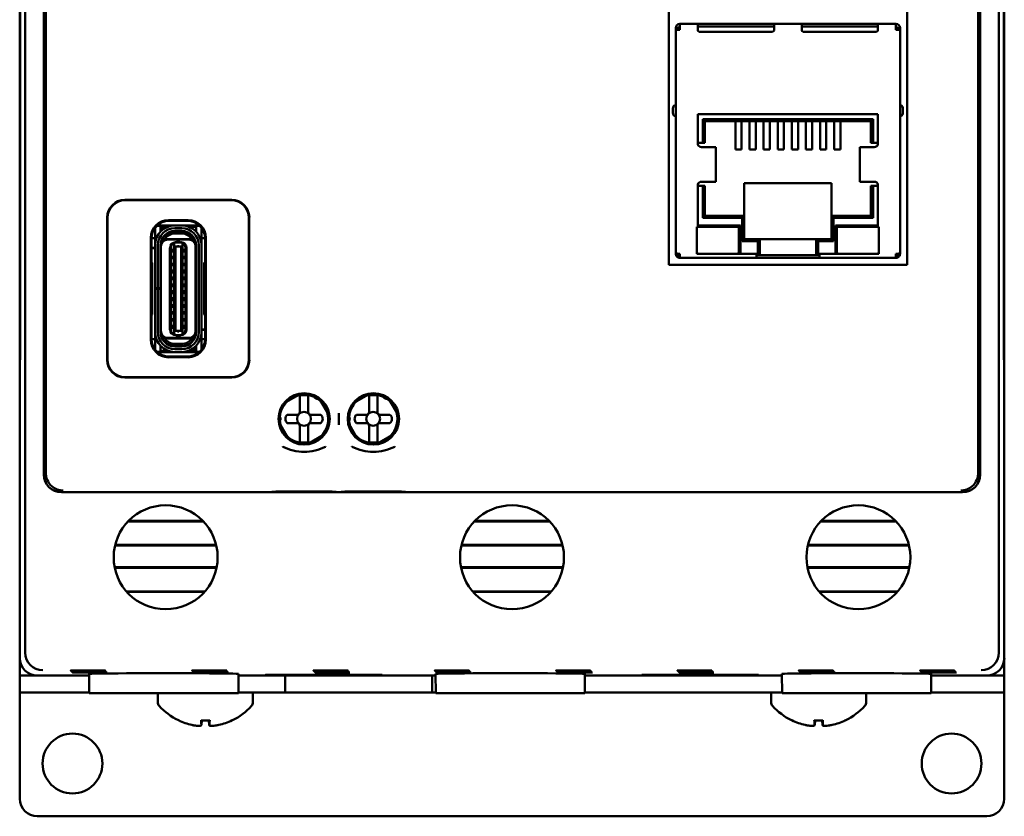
# Model space of a CAD drawing. Header units: inches. Extents: x 1.8 to 24, y 1.2 to 18.
# Tile 4 of 14: x 9.3 to 12.1, y 7.4 to 9.7. Entities that reach past the tile are written whole.
import ezdxf

# ---------------------------------------------------------------- set-up
doc = ezdxf.new("R2010")
doc.units = ezdxf.units.IN
doc.header["$LTSCALE"] = 0.8
doc.header["$MEASUREMENT"] = 0
doc.layers.add('Visible (ANSI)', color=7, linetype='Continuous', lineweight=50)

msp = doc.modelspace()

# ---------------------------------------------------------------- linework, layer by layer
at = {"layer": 'Visible (ANSI)'}
for p, q in [((9.3605, 7.8849), (9.3605, 11.2533)), ((12.1289, 11.2533), (12.1289, 7.8849)), ((9.4134, 10.7476), (9.4134, 8.3906)), ((12.076, 8.3906), (12.076, 10.7476)), ((9.4189, 8.4701), (9.4189, 10.5306)), ((12.0704, 10.5306), (12.0704, 8.4701)), ((9.3447, 10.4441), (9.3447, 8.6941)), ((12.1447, 8.6941), (12.1447, 10.4441)), ((9.3455, 8.745), (9.3455, 10.3932)), ((9.3456, 10.3953), (9.3456, 8.7429)), ((12.1437, 8.7429), (12.1437, 10.3953)), ((12.1438, 10.3932), (12.1438, 8.745)), ((11.1909, 8.9867), (11.1909, 10.3813)), ((11.8687, 10.3813), (11.8687, 8.9867)), ((11.2104, 9.6553), (11.2104, 9.6605)), ((11.2182, 9.6605), (11.2104, 9.6605)), ((11.2182, 9.6553), (11.2182, 9.6605)), ((11.2194, 9.6605), (11.2194, 9.6553)), ((11.2222, 9.6605), (11.2194, 9.6605)), ((11.2222, 9.6723), (11.2733, 9.6723)), ((11.2222, 9.6605), (11.2222, 9.6723)), ((11.2222, 9.6553), (11.2222, 9.6605)), ((11.2733, 9.6723), (11.2733, 9.6605)), ((11.2733, 9.6723), (11.2773, 9.6723)), ((11.4899, 9.6644), (11.2733, 9.6644)), ((11.2733, 9.6538), (11.2733, 9.6605)), ((11.2773, 9.6723), (11.4859, 9.6723)), ((11.4859, 9.6723), (11.4899, 9.6723)), ((11.4899, 9.6723), (11.5686, 9.6723)), ((11.4899, 9.6605), (11.4899, 9.6723)), ((11.4899, 9.6605), (11.4899, 9.6538)), ((11.5726, 9.6723), (11.5686, 9.6723)), ((11.5686, 9.6605), (11.5686, 9.6723)), ((11.7852, 9.6644), (11.5686, 9.6644)), ((11.5686, 9.6605), (11.5686, 9.6538)), ((11.7812, 9.6723), (11.5726, 9.6723)), ((11.7852, 9.6723), (11.7812, 9.6723)), ((11.7852, 9.6723), (11.8363, 9.6723)), ((11.7852, 9.6723), (11.7852, 9.6605)), ((11.7852, 9.6538), (11.7852, 9.6605)), ((11.8363, 9.6723), (11.8363, 9.6605)), ((11.8363, 9.6605), (11.8391, 9.6605)), ((11.8363, 9.6553), (11.8363, 9.6605)), ((11.8391, 9.6553), (11.8391, 9.6605)), ((11.8403, 9.6605), (11.8481, 9.6605)), ((11.8403, 9.6605), (11.8403, 9.6553)), ((11.8481, 9.6605), (11.8481, 9.6553)), ((11.2222, 9.6553), (11.2104, 9.6553)), ((11.2104, 9.0239), (11.2104, 9.6553)), ((11.4859, 9.6498), (11.2773, 9.6498)), ((11.5726, 9.6498), (11.7812, 9.6498)), ((11.8363, 9.6553), (11.8481, 9.6553)), ((11.8481, 9.6553), (11.8481, 9.0239)), ((11.2025, 9.4333), (11.2025, 9.4175)), ((11.7852, 9.4152), (11.2733, 9.4152)), ((11.2733, 9.4152), (11.2733, 9.3298)), ((11.7852, 9.3298), (11.7852, 9.4152)), ((11.856, 9.4175), (11.856, 9.4333)), ((11.2871, 9.3337), (11.2871, 9.4014)), ((11.2871, 9.4014), (11.7714, 9.4014)), ((11.293, 9.3955), (11.2871, 9.4014)), ((11.293, 9.3955), (11.293, 9.3337)), ((11.7655, 9.3955), (11.293, 9.3955)), ((11.3798, 9.3955), (11.3798, 9.3809)), ((11.3798, 9.3585), (11.3798, 9.3809)), ((11.3976, 9.3955), (11.3976, 9.3809)), ((11.3976, 9.3585), (11.3976, 9.3809)), ((11.42, 9.3955), (11.42, 9.3809)), ((11.42, 9.3585), (11.42, 9.3809)), ((11.4377, 9.3955), (11.4377, 9.3809)), ((11.4377, 9.3585), (11.4377, 9.3809)), ((11.4602, 9.3955), (11.4602, 9.3809)), ((11.4602, 9.3585), (11.4602, 9.3809)), ((11.4779, 9.3955), (11.4779, 9.3809)), ((11.4779, 9.3585), (11.4779, 9.3809)), ((11.5003, 9.3955), (11.5003, 9.3809)), ((11.5003, 9.3585), (11.5003, 9.3809)), ((11.518, 9.3955), (11.518, 9.3809)), ((11.518, 9.3585), (11.518, 9.3809)), ((11.5405, 9.3955), (11.5405, 9.3809)), ((11.5405, 9.3585), (11.5405, 9.3809)), ((11.5582, 9.3955), (11.5582, 9.3809)), ((11.5582, 9.3585), (11.5582, 9.3809)), ((11.5806, 9.3955), (11.5806, 9.3809)), ((11.5806, 9.3585), (11.5806, 9.3809)), ((11.5983, 9.3955), (11.5983, 9.3809)), ((11.5983, 9.3585), (11.5983, 9.3809)), ((11.6208, 9.3955), (11.6208, 9.3809)), ((11.6208, 9.3585), (11.6208, 9.3809)), ((11.6385, 9.3955), (11.6385, 9.3809)), ((11.6385, 9.3585), (11.6385, 9.3809)), ((11.6609, 9.3955), (11.6609, 9.3809)), ((11.6609, 9.3585), (11.6609, 9.3809)), ((11.6787, 9.3955), (11.6787, 9.3809)), ((11.6787, 9.3585), (11.6787, 9.3809)), ((11.7655, 9.3955), (11.7714, 9.4014)), ((11.7655, 9.3337), (11.7655, 9.3955)), ((11.7714, 9.4014), (11.7714, 9.3337)), ((11.3798, 9.3585), (11.3798, 9.3151)), ((11.3976, 9.3585), (11.3976, 9.3151)), ((11.42, 9.3585), (11.42, 9.3151)), ((11.4377, 9.3585), (11.4377, 9.3151)), ((11.4602, 9.3585), (11.4602, 9.3151)), ((11.4779, 9.3585), (11.4779, 9.3151)), ((11.5003, 9.3585), (11.5003, 9.3151)), ((11.518, 9.3585), (11.518, 9.3151)), ((11.5405, 9.3585), (11.5405, 9.3151)), ((11.5582, 9.3585), (11.5582, 9.3151)), ((11.5806, 9.3585), (11.5806, 9.3151)), ((11.5983, 9.3585), (11.5983, 9.3151)), ((11.6208, 9.3585), (11.6208, 9.3151)), ((11.6385, 9.3585), (11.6385, 9.3151)), ((11.6609, 9.3585), (11.6609, 9.3151)), ((11.6787, 9.3585), (11.6787, 9.3151)), ((11.2733, 9.3337), (11.2871, 9.3337)), ((11.2871, 9.3337), (11.293, 9.3337)), ((11.7655, 9.3337), (11.7714, 9.3337)), ((11.7714, 9.3337), (11.7852, 9.3337)), ((11.2926, 9.3219), (11.2836, 9.3219)), ((11.2926, 9.3219), (11.3242, 9.3219)), ((11.3242, 9.3219), (11.3246, 9.3219)), ((11.3246, 9.2235), (11.3246, 9.3219)), ((11.3798, 9.3151), (11.3976, 9.3151)), ((11.42, 9.3151), (11.4377, 9.3151)), ((11.4602, 9.3151), (11.4779, 9.3151)), ((11.5003, 9.3151), (11.518, 9.3151)), ((11.5582, 9.3151), (11.5405, 9.3151)), ((11.5983, 9.3151), (11.5806, 9.3151)), ((11.6385, 9.3151), (11.6208, 9.3151)), ((11.6787, 9.3151), (11.6609, 9.3151)), ((11.7339, 9.3219), (11.7343, 9.3219)), ((11.7339, 9.2235), (11.7339, 9.3219)), ((11.7343, 9.3219), (11.7659, 9.3219)), ((11.7749, 9.3219), (11.7659, 9.3219)), ((11.2733, 9.2156), (11.2733, 9.0951)), ((11.2836, 9.2235), (11.2926, 9.2235)), ((11.2926, 9.2235), (11.3242, 9.2235)), ((11.3242, 9.2235), (11.3246, 9.2235)), ((11.6533, 9.2195), (11.4052, 9.2195)), ((11.4052, 9.2195), (11.4052, 9.1266)), ((11.6533, 9.1266), (11.6533, 9.2195)), ((11.7339, 9.2235), (11.7343, 9.2235)), ((11.7343, 9.2235), (11.7659, 9.2235)), ((11.7659, 9.2235), (11.7749, 9.2235)), ((11.7852, 9.0951), (11.7852, 9.2156)), ((11.2871, 9.2116), (11.2733, 9.2116)), ((11.2871, 9.1207), (11.2871, 9.2116)), ((11.293, 9.2116), (11.2871, 9.2116)), ((11.293, 9.2116), (11.293, 9.1266)), ((11.7714, 9.2116), (11.7655, 9.2116)), ((11.7655, 9.1266), (11.7655, 9.2116)), ((11.7852, 9.2116), (11.7714, 9.2116)), ((11.7714, 9.2116), (11.7714, 9.1207)), ((9.6437, 9.1716), (9.9477, 9.1716)), ((9.9467, 9.1706), (9.6447, 9.1706)), ((9.5937, 8.7166), (9.5937, 9.1216)), ((9.5947, 9.1206), (9.5947, 8.7176)), ((9.7677, 9.1141), (9.8237, 9.1141)), ((9.7697, 9.1121), (9.7697, 9.1121)), ((9.7697, 9.1121), (9.8217, 9.1121)), ((9.8217, 9.1121), (9.8217, 9.1121)), ((9.9967, 8.7176), (9.9967, 9.1206)), ((9.9977, 9.1216), (9.9977, 8.7166)), ((11.293, 9.1266), (11.2871, 9.1207)), ((11.3993, 9.1207), (11.2871, 9.1207)), ((11.293, 9.1266), (11.4052, 9.1266)), ((11.3993, 9.1207), (11.4052, 9.1266)), ((11.3993, 9.0542), (11.3993, 9.1207)), ((11.4052, 9.1266), (11.4052, 9.0601)), ((11.6533, 9.1266), (11.7655, 9.1266)), ((11.6533, 9.1266), (11.6592, 9.1207)), ((11.6533, 9.0601), (11.6533, 9.1266)), ((11.7714, 9.1207), (11.6592, 9.1207)), ((11.6592, 9.1207), (11.6592, 9.0542)), ((11.7655, 9.1266), (11.7714, 9.1207)), ((9.7295, 9.0864), (9.7295, 9.0919)), ((9.7295, 9.0526), (9.7295, 9.0864)), ((9.7453, 9.0982), (9.7351, 9.0982)), ((9.759, 9.0992), (9.7362, 9.0992)), ((9.7453, 9.0864), (9.7453, 9.0982)), ((9.7502, 9.0953), (9.7453, 9.0953)), ((9.7453, 9.0818), (9.7453, 9.0864)), ((9.7472, 9.0837), (9.7472, 9.0874)), ((9.7512, 9.0874), (9.7512, 9.0871)), ((9.759, 9.0992), (9.8552, 9.0992)), ((9.7656, 9.0953), (9.759, 9.0953)), ((9.8055, 9.099), (9.7858, 9.099)), ((9.7858, 9.0911), (9.8055, 9.0911)), ((9.7858, 9.0821), (9.7858, 9.0833)), ((9.8055, 9.0833), (9.7858, 9.0833)), ((9.8055, 9.0821), (9.7858, 9.0821)), ((9.8055, 9.0762), (9.7858, 9.0762)), ((9.8055, 9.0821), (9.8055, 9.0833)), ((9.8461, 9.0953), (9.8257, 9.0953)), ((9.8562, 9.0982), (9.8461, 9.0982)), ((9.8461, 9.0982), (9.8461, 9.0864)), ((9.8461, 9.0864), (9.8461, 9.0818)), ((9.8618, 9.0864), (9.8618, 9.0919)), ((9.8618, 9.0526), (9.8618, 9.0864)), ((11.2704, 9.0951), (11.2704, 9.0187)), ((11.2733, 9.0951), (11.2704, 9.0951)), ((11.394, 9.099), (11.2733, 9.099)), ((11.3861, 9.0951), (11.2743, 9.0951)), ((11.3901, 9.0227), (11.3901, 9.0912)), ((11.394, 9.0187), (11.394, 9.099)), ((11.6645, 9.0187), (11.6645, 9.099)), ((11.6645, 9.099), (11.7852, 9.099)), ((11.6684, 9.0912), (11.6684, 9.0227)), ((11.7842, 9.0951), (11.6724, 9.0951)), ((11.7881, 9.0951), (11.7852, 9.0951)), ((11.7881, 9.0187), (11.7881, 9.0951)), ((9.7177, 8.7741), (9.7177, 9.0641)), ((9.7295, 9.0628), (9.7197, 9.0628)), ((9.7197, 9.0621), (9.7197, 9.0621)), ((9.7197, 8.9945), (9.7197, 9.0621)), ((9.7295, 9.0427), (9.7295, 9.0526)), ((9.7509, 9.0608), (9.7495, 9.0608)), ((9.7512, 9.0638), (9.7512, 9.0614)), ((9.7527, 9.06), (9.7572, 9.06)), ((9.8341, 9.06), (9.7572, 9.06)), ((9.8252, 9.0589), (9.7661, 9.0589)), ((9.7838, 9.0476), (9.7874, 9.0505)), ((9.7838, 9.0476), (9.7838, 9.0478)), ((9.7838, 9.0405), (9.7838, 9.0476)), ((9.7878, 9.0508), (9.7874, 9.0505)), ((9.7894, 9.0514), (9.7878, 9.0514)), ((9.7937, 9.0508), (9.7878, 9.0508)), ((9.7937, 9.0522), (9.7917, 9.0522)), ((9.7976, 9.0522), (9.7937, 9.0522)), ((9.7937, 9.0508), (9.7937, 9.0522)), ((9.8035, 9.0508), (9.7937, 9.0508)), ((9.7976, 9.0522), (9.7976, 9.0508)), ((9.7996, 9.0522), (9.7976, 9.0522)), ((9.8035, 9.0514), (9.802, 9.0514)), ((9.8039, 9.0505), (9.8035, 9.0508)), ((9.8075, 9.0476), (9.8039, 9.0505)), ((9.8075, 9.0476), (9.8075, 9.0478)), ((9.8075, 9.0405), (9.8075, 9.0476)), ((9.8387, 9.06), (9.8341, 9.06)), ((9.8717, 9.0628), (9.8618, 9.0628)), ((9.8618, 9.0427), (9.8618, 9.0526)), ((9.8717, 9.0621), (9.8717, 9.0621)), ((9.8717, 9.0621), (9.8717, 8.9945)), ((9.8737, 9.0641), (9.8737, 8.7741)), ((11.3993, 9.0542), (11.4052, 9.0601)), ((11.4434, 9.0542), (11.3993, 9.0542)), ((11.4052, 9.0601), (11.4493, 9.0601)), ((11.4434, 9.0542), (11.4493, 9.0601)), ((11.4434, 9.0187), (11.4434, 9.0542)), ((11.4493, 9.0601), (11.4493, 9.0187)), ((11.4493, 9.0601), (11.6092, 9.0601)), ((11.6092, 9.0601), (11.6533, 9.0601)), ((11.6092, 9.0187), (11.6092, 9.0601)), ((11.6151, 9.0542), (11.6092, 9.0601)), ((11.6592, 9.0542), (11.6151, 9.0542)), ((11.6151, 9.0542), (11.6151, 9.0187)), ((11.6533, 9.0601), (11.6592, 9.0542)), ((9.7197, 9.0356), (9.7295, 9.0356)), ((9.7295, 9.0348), (9.7197, 9.0348)), ((9.7295, 8.9203), (9.7295, 9.0427)), ((9.7374, 8.9203), (9.7374, 9.0427)), ((9.7453, 8.9203), (9.7453, 9.0427)), ((9.7453, 9.0356), (9.7464, 9.0356)), ((9.7464, 9.0348), (9.7453, 9.0348)), ((9.7464, 9.0392), (9.7464, 9.0427)), ((9.7464, 8.799), (9.7464, 9.0392)), ((9.772, 8.8026), (9.772, 9.0356)), ((9.7752, 8.8018), (9.7752, 9.0364)), ((9.7819, 9.0329), (9.7819, 9.0218)), ((9.7819, 9.0329), (9.7838, 9.0329)), ((9.7819, 9.0218), (9.7838, 9.0218)), ((9.7838, 9.0405), (9.7838, 8.7976)), ((9.7878, 9.039), (9.7838, 9.0405)), ((9.7878, 9.039), (9.7878, 8.7992)), ((9.8035, 9.039), (9.7878, 9.039)), ((9.8075, 9.0405), (9.8035, 9.039)), ((9.8035, 9.039), (9.8035, 8.7992)), ((9.8075, 8.7976), (9.8075, 9.0405)), ((9.8075, 9.0329), (9.8094, 9.0329)), ((9.8075, 9.0218), (9.8094, 9.0218)), ((9.8094, 9.0218), (9.8094, 9.0329)), ((9.8162, 9.0364), (9.8162, 8.8018)), ((9.8193, 8.8026), (9.8193, 9.0356)), ((9.8449, 9.0392), (9.8449, 9.0427)), ((9.8449, 8.799), (9.8449, 9.0392)), ((9.8461, 8.7955), (9.8461, 9.0427)), ((9.8539, 9.0427), (9.8539, 8.7955)), ((9.8618, 8.7955), (9.8618, 9.0427)), ((11.2104, 9.0187), (11.2104, 9.0239)), ((11.2138, 9.0187), (11.2104, 9.0187)), ((11.2138, 9.0187), (11.2222, 9.0187)), ((11.2222, 9.0069), (11.2222, 9.0187)), ((11.2704, 9.0187), (11.4395, 9.0187)), ((11.4395, 9.0187), (11.4395, 9.0069)), ((11.4493, 9.0187), (11.4493, 9.0148)), ((11.6092, 9.0148), (11.6092, 9.0187)), ((11.619, 9.0187), (11.7881, 9.0187)), ((11.619, 9.0069), (11.619, 9.0187)), ((11.8363, 9.0187), (11.8447, 9.0187)), ((11.8363, 9.0069), (11.8363, 9.0187)), ((11.8447, 9.0187), (11.8481, 9.0187)), ((11.8481, 9.0239), (11.8481, 9.0187)), ((9.7218, 8.9924), (9.7197, 8.9945)), ((9.7218, 8.8458), (9.7218, 8.9924)), ((9.7819, 9.0124), (9.7819, 9.0029)), ((9.7819, 9.0124), (9.7838, 9.0124)), ((9.7819, 9.0029), (9.7838, 9.0029)), ((9.7819, 8.9927), (9.7819, 8.9833)), ((9.7819, 8.9927), (9.7838, 8.9927)), ((9.8075, 9.0124), (9.8094, 9.0124)), ((9.8075, 9.0029), (9.8094, 9.0029)), ((9.8075, 8.9927), (9.8094, 8.9927)), ((9.8094, 9.0029), (9.8094, 9.0124)), ((9.8094, 8.9833), (9.8094, 8.9927)), ((9.8717, 8.9945), (9.8695, 8.9924)), ((9.8695, 8.9924), (9.8695, 8.8458)), ((11.2194, 9.0159), (11.2138, 9.0104)), ((11.2222, 9.0069), (11.4395, 9.0069)), ((11.4418, 9.0148), (11.4395, 9.0148)), ((11.4395, 9.0069), (11.619, 9.0069)), ((11.4418, 9.0148), (11.4493, 9.0148)), ((11.4493, 9.0148), (11.6092, 9.0148)), ((11.6092, 9.0148), (11.6167, 9.0148)), ((11.619, 9.0148), (11.6167, 9.0148)), ((11.619, 9.0069), (11.8363, 9.0069)), ((11.8391, 9.0159), (11.8447, 9.0104)), ((9.7819, 8.9833), (9.7838, 8.9833)), ((9.7819, 8.9738), (9.7819, 8.9628)), ((9.7819, 8.9738), (9.7838, 8.9738)), ((9.7819, 8.9628), (9.7838, 8.9628)), ((9.8075, 8.9833), (9.8094, 8.9833)), ((9.8075, 8.9738), (9.8094, 8.9738)), ((9.8075, 8.9628), (9.8094, 8.9628)), ((9.8094, 8.9628), (9.8094, 8.9738)), ((11.8687, 8.9867), (11.1909, 8.9867)), ((9.7464, 8.9573), (9.7453, 8.958)), ((9.7819, 8.9541), (9.7819, 8.9431)), ((9.7819, 8.9541), (9.7838, 8.9541)), ((9.7819, 8.9431), (9.7838, 8.9431)), ((9.7819, 8.9344), (9.7819, 8.9234)), ((9.7819, 8.9344), (9.7838, 8.9344)), ((9.8075, 8.9541), (9.8094, 8.9541)), ((9.8075, 8.9431), (9.8094, 8.9431)), ((9.8075, 8.9344), (9.8094, 8.9344)), ((9.8094, 8.9431), (9.8094, 8.9541)), ((9.8094, 8.9234), (9.8094, 8.9344)), ((9.8461, 8.958), (9.8449, 8.9573)), ((9.7295, 8.9191), (9.7295, 8.9203)), ((9.7295, 8.9203), (9.7374, 8.9203)), ((9.7374, 8.9191), (9.7295, 8.9191)), ((9.7295, 8.7955), (9.7295, 8.9191)), ((9.7453, 8.9203), (9.7374, 8.9203)), ((9.7453, 8.9191), (9.7374, 8.9191)), ((9.7374, 8.7955), (9.7374, 8.9191)), ((9.7453, 8.9203), (9.7453, 8.9191)), ((9.7453, 8.7955), (9.7453, 8.9191)), ((9.7819, 8.9234), (9.7838, 8.9234)), ((9.7819, 8.9148), (9.7819, 8.9037)), ((9.7819, 8.9148), (9.7838, 8.9148)), ((9.8075, 8.9234), (9.8094, 8.9234)), ((9.8075, 8.9148), (9.8094, 8.9148)), ((9.8094, 8.9037), (9.8094, 8.9148)), ((9.7464, 8.8809), (9.7453, 8.8802)), ((9.7819, 8.9037), (9.7838, 8.9037)), ((9.7819, 8.8951), (9.7819, 8.884)), ((9.7819, 8.8951), (9.7838, 8.8951)), ((9.7819, 8.884), (9.7838, 8.884)), ((9.8075, 8.9037), (9.8094, 8.9037)), ((9.8075, 8.8951), (9.8094, 8.8951)), ((9.8075, 8.884), (9.8094, 8.884)), ((9.8094, 8.884), (9.8094, 8.8951)), ((9.8461, 8.8802), (9.8449, 8.8809)), ((9.7819, 8.8754), (9.7819, 8.8644)), ((9.7819, 8.8754), (9.7838, 8.8754)), ((9.7819, 8.8644), (9.7838, 8.8644)), ((9.7819, 8.8549), (9.7819, 8.8455)), ((9.7819, 8.8549), (9.7838, 8.8549)), ((9.8075, 8.8754), (9.8094, 8.8754)), ((9.8075, 8.8644), (9.8094, 8.8644)), ((9.8075, 8.8549), (9.8094, 8.8549)), ((9.8094, 8.8644), (9.8094, 8.8754)), ((9.8094, 8.8455), (9.8094, 8.8549)), ((9.7197, 8.8436), (9.7218, 8.8458)), ((9.7197, 8.7761), (9.7197, 8.8436)), ((9.7819, 8.8455), (9.7838, 8.8455)), ((9.7819, 8.8352), (9.7819, 8.8258)), ((9.7819, 8.8352), (9.7838, 8.8352)), ((9.7819, 8.8258), (9.7838, 8.8258)), ((9.8075, 8.8455), (9.8094, 8.8455)), ((9.8075, 8.8352), (9.8094, 8.8352)), ((9.8075, 8.8258), (9.8094, 8.8258)), ((9.8094, 8.8258), (9.8094, 8.8352)), ((9.8695, 8.8458), (9.8717, 8.8436)), ((9.8717, 8.8436), (9.8717, 8.7761)), ((9.7295, 8.7856), (9.7295, 8.7955)), ((9.7464, 8.7955), (9.7464, 8.799)), ((9.7819, 8.8163), (9.7819, 8.8053)), ((9.7819, 8.8163), (9.7838, 8.8163)), ((9.7819, 8.8053), (9.7838, 8.8053)), ((9.7838, 8.7976), (9.7878, 8.7992)), ((9.7838, 8.7905), (9.7838, 8.7976)), ((9.8035, 8.7992), (9.7878, 8.7992)), ((9.8035, 8.7992), (9.8075, 8.7976)), ((9.8075, 8.8163), (9.8094, 8.8163)), ((9.8075, 8.8053), (9.8094, 8.8053)), ((9.8075, 8.7905), (9.8075, 8.7976)), ((9.8094, 8.8053), (9.8094, 8.8163)), ((9.8449, 8.8033), (9.8461, 8.8033)), ((9.8461, 8.8026), (9.8449, 8.8026)), ((9.8449, 8.7955), (9.8449, 8.799)), ((9.8618, 8.8033), (9.8717, 8.8033)), ((9.8717, 8.8026), (9.8618, 8.8026)), ((9.8618, 8.7856), (9.8618, 8.7955)), ((9.7197, 8.7761), (9.7197, 8.7761)), ((9.7295, 8.7754), (9.7197, 8.7754)), ((9.7295, 8.7518), (9.7295, 8.7856)), ((9.7572, 8.7781), (9.7527, 8.7781)), ((9.8341, 8.7781), (9.7572, 8.7781)), ((9.8252, 8.7793), (9.7661, 8.7793)), ((9.7838, 8.7905), (9.7874, 8.7877)), ((9.7838, 8.7904), (9.7838, 8.7905)), ((9.7874, 8.7877), (9.7878, 8.7874)), ((9.7878, 8.7874), (9.7937, 8.7874)), ((9.7894, 8.7868), (9.7878, 8.7868)), ((9.7937, 8.786), (9.7917, 8.786)), ((9.7937, 8.7874), (9.8035, 8.7874)), ((9.7937, 8.786), (9.7937, 8.7874)), ((9.7976, 8.786), (9.7937, 8.786)), ((9.7976, 8.7874), (9.7976, 8.786)), ((9.7996, 8.786), (9.7976, 8.786)), ((9.8035, 8.7868), (9.802, 8.7868)), ((9.8039, 8.7877), (9.8035, 8.7874)), ((9.8039, 8.7877), (9.8075, 8.7905)), ((9.8075, 8.7904), (9.8075, 8.7905)), ((9.8387, 8.7781), (9.8341, 8.7781)), ((9.8401, 8.7768), (9.8401, 8.7744)), ((9.8405, 8.7774), (9.8418, 8.7774)), ((9.8618, 8.7518), (9.8618, 8.7856)), ((9.8717, 8.7754), (9.8618, 8.7754)), ((9.8717, 8.7761), (9.8717, 8.7761)), ((9.3455, 8.745), (9.3451, 8.6945)), ((9.3456, 8.7429), (9.3451, 8.6895)), ((9.3456, 8.745), (9.3455, 8.745)), ((9.7295, 8.7463), (9.7295, 8.7518)), ((9.7351, 8.74), (9.7453, 8.74)), ((9.8323, 8.739), (9.7362, 8.739)), ((9.7453, 8.7518), (9.7453, 8.7564)), ((9.7453, 8.74), (9.7453, 8.7518)), ((9.7453, 8.7429), (9.7656, 8.7429)), ((9.8055, 8.762), (9.7858, 8.762)), ((9.8055, 8.7561), (9.7858, 8.7561)), ((9.7858, 8.7549), (9.7858, 8.7561)), ((9.8055, 8.7549), (9.7858, 8.7549)), ((9.8055, 8.747), (9.7858, 8.747)), ((9.8055, 8.7392), (9.7858, 8.7392)), ((9.8055, 8.7549), (9.8055, 8.7561)), ((9.8257, 8.7429), (9.8323, 8.7429)), ((9.8552, 8.739), (9.8323, 8.739)), ((9.8401, 8.7511), (9.8401, 8.7508)), ((9.8411, 8.7429), (9.8461, 8.7429)), ((9.8441, 8.7545), (9.8441, 8.7508)), ((9.8461, 8.7564), (9.8461, 8.7518)), ((9.8461, 8.7518), (9.8461, 8.74)), ((9.8461, 8.74), (9.8562, 8.74)), ((9.8618, 8.7463), (9.8618, 8.7518)), ((12.1438, 8.745), (12.1437, 8.745)), ((12.1442, 8.6895), (12.1437, 8.7429)), ((12.1442, 8.6945), (12.1438, 8.745)), ((9.8237, 8.7241), (9.7677, 8.7241)), ((9.7697, 8.7261), (9.7697, 8.7261)), ((9.8217, 8.7261), (9.7697, 8.7261)), ((9.8217, 8.7261), (9.8217, 8.7261)), ((9.3447, 8.6941), (9.3451, 8.6945)), ((9.3447, 8.6941), (9.3452, 8.6941)), ((9.3447, 8.6941), (9.3447, 8.6891)), ((9.3451, 8.6895), (9.3447, 8.6891)), ((9.3447, 8.6891), (9.3447, 7.8691)), ((9.3451, 8.6945), (9.3452, 8.6945)), ((12.1447, 8.6941), (12.1442, 8.6945)), ((12.1442, 8.6945), (12.1442, 8.6945)), ((12.1442, 8.6941), (12.1447, 8.6941)), ((12.1447, 8.6891), (12.1442, 8.6895)), ((12.1447, 8.6891), (12.1447, 8.6941)), ((12.1447, 7.8691), (12.1447, 8.6891)), ((9.9477, 8.6666), (9.6437, 8.6666)), ((9.6447, 8.6676), (9.9467, 8.6676)), ((10.0996, 8.5954), (10.1399, 8.6187)), ((10.1414, 8.6054), (10.1414, 8.6134)), ((10.1414, 8.5688), (10.1414, 8.6054)), ((10.165, 8.6054), (10.165, 8.6134)), ((10.165, 8.5688), (10.165, 8.6054)), ((10.1996, 8.6027), (10.2228, 8.5624)), ((10.2964, 8.5954), (10.3368, 8.6187)), ((10.3383, 8.6054), (10.3383, 8.6134)), ((10.3383, 8.5688), (10.3383, 8.6054)), ((10.3619, 8.6054), (10.3619, 8.6134)), ((10.3619, 8.5688), (10.3619, 8.6054)), ((10.3964, 8.6027), (10.4197, 8.5624)), ((10.1056, 8.5609), (10.1335, 8.5609)), ((10.1729, 8.5609), (10.2009, 8.5609)), ((10.252, 8.5654), (10.252, 8.5326)), ((10.3024, 8.5609), (10.3304, 8.5609)), ((10.3698, 8.5609), (10.3977, 8.5609)), ((10.1069, 8.4955), (10.0836, 8.5358)), ((10.1335, 8.5373), (10.1056, 8.5373)), ((10.1414, 8.5294), (10.1414, 8.4928)), ((10.165, 8.5294), (10.165, 8.4928)), ((10.2009, 8.5373), (10.1729, 8.5373)), ((10.3038, 8.4955), (10.2805, 8.5358)), ((10.3304, 8.5373), (10.3024, 8.5373)), ((10.3383, 8.5294), (10.3383, 8.4928)), ((10.3619, 8.5294), (10.3619, 8.4928)), ((10.3977, 8.5373), (10.3698, 8.5373)), ((10.1414, 8.4928), (10.1414, 8.4848)), ((10.165, 8.4928), (10.165, 8.4848)), ((10.2069, 8.5028), (10.1665, 8.4795)), ((10.3383, 8.4928), (10.3383, 8.4848)), ((10.3619, 8.4928), (10.3619, 8.4848)), ((10.4037, 8.5028), (10.3634, 8.4795)), ((9.4634, 8.3406), (12.026, 8.3406)), ((9.8665, 8.2577), (9.6528, 8.2577)), ((9.8649, 8.2593), (9.6544, 8.2593)), ((10.8515, 8.2577), (10.6378, 8.2577)), ((10.8499, 8.2593), (10.6394, 8.2593)), ((11.8365, 8.2577), (11.6228, 8.2577)), ((11.8349, 8.2593), (11.6244, 8.2593)), ((9.6157, 8.1891), (9.9036, 8.1891)), ((9.6161, 8.1907), (9.9032, 8.1907)), ((10.6007, 8.1891), (10.8886, 8.1891)), ((10.6011, 8.1907), (10.8882, 8.1907)), ((11.5857, 8.1891), (11.8736, 8.1891)), ((11.5861, 8.1907), (11.8732, 8.1907)), ((9.9047, 8.1273), (9.6146, 8.1273)), ((9.9044, 8.1257), (9.6149, 8.1257)), ((10.8897, 8.1273), (10.5996, 8.1273)), ((10.8894, 8.1257), (10.5999, 8.1257)), ((11.8747, 8.1273), (11.5846, 8.1273)), ((11.8744, 8.1257), (11.5849, 8.1257)), ((9.6481, 8.0587), (9.8713, 8.0587)), ((9.6495, 8.0571), (9.8699, 8.0571)), ((10.6331, 8.0587), (10.8563, 8.0587)), ((10.6345, 8.0571), (10.8549, 8.0571)), ((11.6181, 8.0587), (11.8413, 8.0587)), ((11.6195, 8.0571), (11.8399, 8.0571)), ((9.3447, 7.8691), (9.3447, 7.8191)), ((12.1447, 7.8191), (12.1447, 7.8691)), ((9.3453, 7.8191), (9.3453, 7.8611)), ((12.144, 7.8611), (12.144, 7.8191)), ((9.3453, 7.8191), (9.3447, 7.8191)), ((9.3447, 7.8191), (9.3447, 7.7713)), ((9.3947, 7.8191), (9.3453, 7.8191)), ((9.3947, 7.8191), (9.5422, 7.8191)), ((9.5427, 7.7691), (9.5422, 7.8241)), ((9.9667, 7.7691), (9.9671, 7.8241)), ((9.9671, 7.8191), (10.5272, 7.8191)), ((10.0441, 7.8218), (10.3752, 7.8218)), ((10.0441, 7.8206), (10.0441, 7.8218)), ((10.0442, 7.8218), (10.0441, 7.8206)), ((10.3752, 7.8206), (10.0441, 7.8206)), ((10.0992, 7.7713), (10.0992, 7.8191)), ((10.3752, 7.8218), (10.3752, 7.8206)), ((10.3752, 7.8218), (10.3752, 7.8206)), ((10.5181, 7.8191), (10.5181, 7.7713)), ((10.5277, 7.7691), (10.5272, 7.8241)), ((10.9517, 7.7691), (10.9521, 7.8241)), ((10.9521, 7.8191), (11.5122, 7.8191)), ((11.1141, 7.8218), (11.4452, 7.8218)), ((11.1141, 7.8206), (11.1141, 7.8218)), ((11.1142, 7.8218), (11.1141, 7.8206)), ((11.4452, 7.8206), (11.1141, 7.8206)), ((11.4452, 7.8218), (11.4452, 7.8206)), ((11.4452, 7.8218), (11.4452, 7.8206)), ((11.5127, 7.7691), (11.5122, 7.8241)), ((11.9367, 7.7691), (11.9371, 7.8241)), ((11.9371, 7.8191), (12.0947, 7.8191)), ((12.144, 7.8191), (12.0947, 7.8191)), ((12.1447, 7.8191), (12.144, 7.8191)), ((12.1447, 7.7713), (12.1447, 7.8191)), ((9.3947, 7.7713), (9.3447, 7.7713)), ((9.3447, 7.7712), (9.3447, 7.7713)), ((9.3447, 7.4691), (9.3447, 7.7712)), ((9.3947, 7.7713), (9.5426, 7.7713)), ((9.5427, 7.7691), (9.9667, 7.7691)), ((9.7377, 7.7432), (9.7377, 7.7691)), ((9.9667, 7.7713), (10.0992, 7.7713)), ((10.0077, 7.7432), (10.0077, 7.7713)), ((10.5181, 7.7713), (10.0992, 7.7713)), ((10.5181, 7.7713), (10.5276, 7.7713)), ((10.5277, 7.7691), (10.9517, 7.7691)), ((10.9517, 7.7713), (11.5126, 7.7713)), ((11.4817, 7.7432), (11.4817, 7.7713)), ((11.5127, 7.7691), (11.9367, 7.7691)), ((11.7517, 7.7432), (11.7517, 7.7691)), ((11.9367, 7.7713), (12.0947, 7.7713)), ((12.1447, 7.7713), (12.0947, 7.7713)), ((12.1447, 7.7713), (12.1447, 7.7712)), ((12.1447, 7.7712), (12.1447, 7.4691)), ((9.8605, 7.6914), (9.8848, 7.6914)), ((9.8616, 7.6785), (9.8628, 7.6914)), ((9.8837, 7.6785), (9.8826, 7.6914)), ((11.6045, 7.6914), (11.6288, 7.6914)), ((11.6056, 7.6785), (11.6068, 7.6914)), ((11.6277, 7.6785), (11.6266, 7.6914)), ((12.0947, 7.4191), (9.3947, 7.4191))]:
    msp.add_line(p, q, dxfattribs=at)
for centre, radius in [((10.1536, 8.549), 0.073), ((10.1532, 8.5491), 0.0709), ((10.3504, 8.549), 0.073), ((10.3501, 8.5491), 0.0709), ((10.1532, 8.5491), 0.0197), ((10.3501, 8.5491), 0.0197), ((9.7597, 8.1556), 0.1478), ((10.7447, 8.1556), 0.1478), ((11.7297, 8.1556), 0.1478), ((9.4947, 7.5691), 0.085), ((11.9947, 7.5691), 0.085)]:
    msp.add_circle(centre, radius, dxfattribs=at)
for centre, radius, start, end in [((11.2222, 9.6605), 0.0118, 90, 180), ((11.2222, 9.6605), 0.00394, 90, 180), ((11.8363, 9.6605), 0.0118, 0, 90), ((11.8363, 9.6605), 0.00394, 0, 90), ((11.2773, 9.6538), 0.00394, 180, 270), ((11.4859, 9.6538), 0.00394, 270, 0), ((11.5726, 9.6538), 0.00394, 180, 270), ((11.7812, 9.6538), 0.00394, 270, 0), ((11.2104, 9.4333), 0.00787, 90, 180), ((11.8481, 9.4333), 0.00787, 0, 90), ((11.2104, 9.4175), 0.00787, 180, 270), ((11.8481, 9.4175), 0.00787, 270, 0), ((9.7858, 9.0427), 0.0563, 90, 180), ((9.7858, 9.0427), 0.0484, 90, 180), ((9.7858, 9.0427), 0.0406, 90, 180), ((9.7858, 9.0427), 0.0394, 90, 180), ((9.759, 9.0874), 0.0118, 138.1897, 180), ((9.759, 9.0874), 0.0118, 90, 138.1897), ((9.759, 9.0874), 0.00787, 90, 180), ((9.7858, 9.0427), 0.0335, 90, 148.8255), ((9.8055, 9.0427), 0.0563, 0, 90), ((9.8055, 9.0427), 0.0484, 0, 90), ((9.8055, 9.0427), 0.0406, 0, 90), ((9.8055, 9.0427), 0.0394, 0, 90), ((9.8055, 9.0427), 0.0335, 31.1746, 90), ((11.2743, 9.0912), 0.00394, 90, 180), ((11.3861, 9.0912), 0.00394, 0, 90), ((11.6724, 9.0912), 0.00394, 90, 180), ((11.7842, 9.0912), 0.00394, 0, 90), ((9.7661, 9.0392), 0.0197, 90, 180), ((9.7858, 9.0427), 0.0374, 152.4089, 170.8287), ((9.7878, 9.0356), 0.0157, 90, 180), ((9.787, 9.0364), 0.0118, 105.466, 180.1149), ((9.787, 9.0364), 0.0118, 103.9465, 105.466), ((9.7917, 9.0482), 0.00394, 90, 139.4584), ((9.7996, 9.0482), 0.00394, 40.5416, 90), ((9.8035, 9.0356), 0.0157, 0, 90), ((9.8043, 9.0364), 0.0118, 74.534, 76.0536), ((9.8043, 9.0364), 0.0118, 359.8851, 74.534), ((9.8252, 9.0392), 0.0197, 0, 90), ((9.8055, 9.0427), 0.0374, 9.1714, 27.5911), ((11.2261, 9.0227), 0.00787, 210, 240), ((11.2743, 9.0227), 0.00394, 180, 270), ((11.3861, 9.0227), 0.00394, 270, 0), ((11.6724, 9.0227), 0.00394, 180, 270), ((11.7842, 9.0227), 0.00394, 270, 0), ((11.8324, 9.0227), 0.00787, 300, 330), ((11.2222, 9.0187), 0.0118, 225, 270), ((11.2222, 9.0187), 0.00394, 225, 270), ((11.8363, 9.0187), 0.00394, 270, 315), ((11.8363, 9.0187), 0.0118, 270, 315), ((9.7492, 8.9784), 0.00394, 180, 225.5728), ((9.8421, 8.9784), 0.00394, 314.4268, 0), ((9.7492, 8.8598), 0.00394, 134.4273, 180), ((9.8421, 8.8598), 0.00394, 0, 45.5732), ((9.7858, 8.7955), 0.0563, 180, 270), ((9.7858, 8.7955), 0.0484, 180, 270), ((9.7858, 8.7955), 0.0406, 180, 270), ((9.7661, 8.799), 0.0197, 180, 270), ((9.7858, 8.7955), 0.0394, 180, 270), ((9.7878, 8.8026), 0.0157, 180, 270), ((9.787, 8.8018), 0.0118, 179.8999, 254.534), ((9.8035, 8.8026), 0.0157, 270, 0), ((9.8055, 8.7955), 0.0394, 270, 0), ((9.8055, 8.7955), 0.0484, 270, 0), ((9.8055, 8.7955), 0.0406, 270, 0), ((9.8055, 8.7955), 0.0563, 270, 0), ((9.8043, 8.8018), 0.0118, 285.466, 0.1149), ((9.8252, 8.799), 0.0197, 270, 0), ((9.7858, 8.7955), 0.0374, 189.1714, 207.5911), ((9.7858, 8.7955), 0.0335, 211.1746, 270), ((9.787, 8.8018), 0.0118, 254.534, 256.0535), ((9.7917, 8.79), 0.00394, 220.5416, 270), ((9.7996, 8.79), 0.00394, 270, 319.4584), ((9.8055, 8.7955), 0.0335, 270, 328.8255), ((9.8043, 8.8018), 0.0118, 283.9464, 285.466), ((9.8055, 8.7955), 0.0374, 332.4089, 350.8287), ((9.8323, 8.7508), 0.00787, 270, 0), ((9.8323, 8.7508), 0.0118, 270, 318.1897), ((9.8323, 8.7508), 0.0118, 318.1897, 0), ((10.1532, 8.5491), 0.0689, 133.7291, 175.1727), ((10.1532, 8.5491), 0.0689, 64.8273, 106.2709), ((10.1532, 8.5491), 0.0675, 79.9256, 100.0744), ((10.1532, 8.5491), 0.0689, 43.7291, 55.1727), ((10.3501, 8.5491), 0.0689, 133.7291, 175.1727), ((10.3501, 8.5491), 0.0689, 64.8273, 106.2709), ((10.3501, 8.5491), 0.0675, 79.9256, 100.0744), ((10.3501, 8.5491), 0.0689, 43.7291, 55.1727), ((10.1335, 8.5688), 0.00787, 270, 0), ((10.1729, 8.5688), 0.00787, 180, 270), ((10.1532, 8.5491), 0.0689, 313.7291, 16.2709), ((10.3304, 8.5688), 0.00787, 270, 0), ((10.3698, 8.5688), 0.00787, 180, 270), ((10.3501, 8.5491), 0.0689, 313.7291, 16.2709), ((10.1532, 8.5491), 0.0689, 184.8273, 196.2709), ((10.1155, 8.5491), 0.0154, 129.9662, 230.0338), ((10.191, 8.5491), 0.0154, 309.9662, 50.0338), ((10.3501, 8.5491), 0.0689, 184.8273, 196.2709), ((10.3123, 8.5491), 0.0154, 129.9662, 230.0338), ((10.3878, 8.5491), 0.0154, 309.9662, 50.0338), ((10.1335, 8.5294), 0.00787, 0, 90), ((10.1729, 8.5294), 0.00787, 90, 180), ((10.3304, 8.5294), 0.00787, 0, 90), ((10.3698, 8.5294), 0.00787, 90, 180), ((10.1532, 8.5491), 0.0689, 223.7291, 286.2709), ((10.3501, 8.5491), 0.0689, 223.7291, 286.2709), ((10.1532, 8.5491), 0.0675, 259.9256, 280.0744), ((10.3501, 8.5491), 0.0675, 259.9256, 280.0744), ((9.7527, 7.7432), 0.015, 180, 221.6116), ((9.8727, 7.8498), 0.1755, 221.6116, 244.0262), ((9.8727, 7.8498), 0.1755, 295.9738, 318.3884), ((9.9927, 7.7432), 0.015, 318.3884, 0), ((11.4967, 7.7432), 0.015, 180, 221.6116), ((11.6167, 7.8498), 0.1755, 221.6116, 244.0262), ((11.6167, 7.8498), 0.1755, 295.9738, 318.3884), ((11.7367, 7.7432), 0.015, 318.3884, 0), ((9.7983, 7.697), 0.0056, 244.0262, 266.9688), ((9.9471, 7.697), 0.0056, 273.0312, 295.9738), ((11.5423, 7.697), 0.0056, 244.0262, 266.9688), ((11.6911, 7.697), 0.0056, 273.0312, 295.9738), ((9.3947, 7.4691), 0.05, 180, 270), ((12.0947, 7.4691), 0.05, 270, 0)]:
    msp.add_arc(centre, radius, start, end, dxfattribs=at)
for centre, major_axis, ratio, start_param, end_param in [((9.6437, 9.1216), (-0.0354, 0.0354), 0.999924, 5.497825, 7.068545), ((9.6447, 9.1206), (-0.0354, 0.0354), 0.999924, 5.497825, 7.068545), ((9.9466, 9.1206), (0.0354, 0.0354), 0.999924, 5.497825, 7.068545), ((9.9477, 9.1216), (0.0354, 0.0354), 0.999924, 5.497825, 7.068545), ((9.7677, 9.0641), (-0.0354, 0.0354), 0.999924, 5.497825, 7.068545), ((9.7697, 9.0621), (-0.0354, 0.0354), 0.999772, 5.497825, 7.068545), ((9.8217, 9.0621), (0.0354, 0.0354), 0.999772, 5.497825, 7.068545), ((9.8237, 9.0641), (0.0354, 0.0354), 0.999924, 5.497825, 7.068545), ((11.4418, 9.0187), (0, -0.00394), 0.414214, 0, 1.570796), ((11.6167, 9.0187), (0, -0.00394), 0.414214, 4.712389, 6.283185), ((9.7677, 8.7741), (-0.0354, -0.0354), 0.999924, 5.497825, 7.068545), ((9.7697, 8.7761), (-0.0354, -0.0354), 0.999772, 5.497825, 7.068545), ((9.8217, 8.7761), (0.0354, -0.0354), 0.999772, 5.497825, 7.068545), ((9.8237, 8.7741), (0.0354, -0.0354), 0.999924, 5.497825, 7.068545), ((9.6437, 8.7166), (-0.0354, -0.0354), 0.999924, 5.497825, 7.068545), ((9.6447, 8.7176), (-0.0354, -0.0354), 0.999924, 5.497825, 7.068545), ((9.9466, 8.7176), (0.0354, -0.0354), 0.999924, 5.497825, 7.068545), ((9.9477, 8.7166), (0.0354, -0.0354), 0.999924, 5.497825, 7.068545), ((9.4178, 8.4701), (0, -0.125), 0.008727, 0.935984, 1.570796), ((12.0715, 8.4701), (0, 0.125), 0.008727, 1.570796, 2.205609), ((9.4634, 8.3906), (-0.0354, -0.0354), 0.999924, 5.497825, 7.068545), ((12.026, 8.3906), (0.0354, -0.0354), 0.999924, 5.497825, 7.068545), ((9.3947, 7.8691), (-0.0354, -0.0354), 0.999924, 5.497825, 7.068545), ((9.4105, 7.8849), (-0.0354, -0.0354), 0.999924, 5.497825, 5.506476), ((9.41, 7.8845), (0.0192, -0.0463), 0.987735, 4.324034, 5.886104), ((12.0793, 7.8845), (0.0192, 0.0463), 0.987735, 3.538674, 5.100744), ((12.0947, 7.8691), (0.0354, -0.0354), 0.999924, 5.497825, 7.068545), ((12.0789, 7.8849), (0.0354, -0.0354), 0.999924, 0.77671, 0.78536), ((9.7547, 7.8241), (0.2125, 0), 0.008727, 6.283109, 9.424854), ((10.7397, 7.8241), (0.2125, 0), 0.008727, 6.283109, 9.424854), ((11.7247, 7.8241), (0.2125, 0), 0.008727, 6.283109, 9.424854), ((9.8723, 7.8492), (-0.1419, 0.103), 0.994184, 1.750128, 1.978889), ((9.879, 7.8492), (-0.0153, -0.1747), 0.063267, 5.837382, 6.066143), ((9.8664, 7.8492), (0.0153, -0.1747), 0.063267, 0.217042, 0.445804), ((9.8731, 7.8492), (-0.1419, -0.103), 0.994184, 1.162703, 1.391464), ((11.6163, 7.8492), (-0.1419, 0.103), 0.994184, 1.750128, 1.978889), ((11.623, 7.8492), (-0.0153, -0.1747), 0.063267, 5.837382, 6.066143), ((11.6104, 7.8492), (0.0153, -0.1747), 0.063267, 0.217042, 0.445804), ((11.6171, 7.8492), (-0.1419, -0.103), 0.994184, 1.162703, 1.391464)]:
    msp.add_ellipse(centre, major_axis=major_axis, ratio=ratio, start_param=start_param, end_param=end_param, dxfattribs=at)
for centre in [(9.5389, 7.8336), (9.5406, 7.8318), (9.5423, 7.8301), (9.5441, 7.8283), (9.8839, 7.8336), (9.8856, 7.8318), (9.8873, 7.8301), (9.8891, 7.8283), (10.2289, 7.8336), (10.2306, 7.8318), (10.2323, 7.8301), (10.2341, 7.8283), (10.5739, 7.8336), (10.5756, 7.8318), (10.5773, 7.8301), (10.5791, 7.8283), (10.9189, 7.8336), (10.9206, 7.8318), (10.9223, 7.8301), (10.9241, 7.8283), (11.2639, 7.8336), (11.2656, 7.8318), (11.2673, 7.8301), (11.2691, 7.8283), (11.6089, 7.8336), (11.6106, 7.8318), (11.6123, 7.8301), (11.6141, 7.8283), (11.9539, 7.8336), (11.9556, 7.8318), (11.9573, 7.8301), (11.9591, 7.8283)]:
    msp.add_ellipse(centre, major_axis=(0.0494, 0), ratio=0.008727, dxfattribs=at)
for points, knots in [([(11.2733, 9.3298), (11.2733, 9.3277), (11.2745, 9.3256), (11.2784, 9.3227), (11.2811, 9.3219), (11.2836, 9.3219)], [0, 0, 0, 0, 0.5, 0.5, 1, 1, 1, 1]), ([(11.7749, 9.3219), (11.7774, 9.3219), (11.7801, 9.3227), (11.784, 9.3256), (11.7852, 9.3277), (11.7852, 9.3298)], [0, 0, 0, 0, 0.5, 0.5, 1, 1, 1, 1]), ([(11.2836, 9.2235), (11.2811, 9.2235), (11.2784, 9.2226), (11.2745, 9.2197), (11.2733, 9.2176), (11.2733, 9.2156)], [0, 0, 0, 0, 0.5, 0.5, 1, 1, 1, 1]), ([(11.7852, 9.2156), (11.7852, 9.2176), (11.784, 9.2197), (11.7801, 9.2226), (11.7774, 9.2235), (11.7749, 9.2235)], [0, 0, 0, 0, 0.5, 0.5, 1, 1, 1, 1]), ([(11.2182, 9.0187), (11.2182, 9.0182), (11.2183, 9.0177), (11.2187, 9.0167), (11.219, 9.0163), (11.2194, 9.0159)], [-0.01526468, -0.01526468, -0.01526468, -0.01526468, -0.00763234, -0.00763234, 0, 0, 0, 0]), ([(11.8391, 9.0159), (11.8395, 9.0163), (11.8398, 9.0167), (11.8402, 9.0177), (11.8403, 9.0182), (11.8403, 9.0187)], [-0.01526468, -0.01526468, -0.01526468, -0.01526468, -0.00763234, -0.00763234, 0, 0, 0, 0]), ([(10.1953, 8.6061), (10.1944, 8.6059), (10.1935, 8.6057), (10.1917, 8.6056), (10.1908, 8.6057), (10.1893, 8.606), (10.1888, 8.6061), (10.1878, 8.6065), (10.1872, 8.6068), (10.1862, 8.6074), (10.1857, 8.6077), (10.1848, 8.6084), (10.1844, 8.6088), (10.1834, 8.6099), (10.1829, 8.6107), (10.1821, 8.6123), (10.1818, 8.6132), (10.1816, 8.614)], [-0.23858581, -0.23858581, -0.23858581, -0.23858581, -0.22644646, -0.22644646, -0.21716905, -0.21716905, -0.21253035, -0.21253035, -0.20789164, -0.20789164, -0.20325293, -0.20325293, -0.19861423, -0.19861423, -0.18933681, -0.18933681, -0.17719747, -0.17719747, -0.17719747, -0.17719747]), ([(10.3921, 8.6061), (10.3913, 8.6059), (10.3904, 8.6057), (10.3886, 8.6056), (10.3877, 8.6057), (10.3862, 8.606), (10.3857, 8.6061), (10.3846, 8.6065), (10.3841, 8.6068), (10.383, 8.6074), (10.3825, 8.6077), (10.3817, 8.6084), (10.3813, 8.6088), (10.3803, 8.6099), (10.3798, 8.6107), (10.379, 8.6123), (10.3786, 8.6132), (10.3785, 8.614)], [-0.23858581, -0.23858581, -0.23858581, -0.23858581, -0.22644646, -0.22644646, -0.21716905, -0.21716905, -0.21253035, -0.21253035, -0.20789164, -0.20789164, -0.20325293, -0.20325293, -0.19861423, -0.19861423, -0.18933681, -0.18933681, -0.17719747, -0.17719747, -0.17719747, -0.17719747]), ([(10.0828, 8.557), (10.0835, 8.5564), (10.0841, 8.5557), (10.085, 8.5542), (10.0855, 8.5534), (10.0859, 8.5519), (10.0861, 8.5514), (10.0863, 8.5503), (10.0863, 8.5497), (10.0863, 8.5485), (10.0863, 8.5479), (10.0861, 8.5468), (10.0859, 8.5463), (10.0855, 8.5448), (10.085, 8.544), (10.0841, 8.5425), (10.0835, 8.5418), (10.0828, 8.5412)], [-0.23858581, -0.23858581, -0.23858581, -0.23858581, -0.22644646, -0.22644646, -0.21716905, -0.21716905, -0.21253035, -0.21253035, -0.20789164, -0.20789164, -0.20325293, -0.20325293, -0.19861423, -0.19861423, -0.18933681, -0.18933681, -0.17719747, -0.17719747, -0.17719747, -0.17719747]), ([(10.2797, 8.557), (10.2803, 8.5564), (10.2809, 8.5557), (10.2819, 8.5542), (10.2823, 8.5534), (10.2828, 8.5519), (10.2829, 8.5514), (10.2831, 8.5503), (10.2832, 8.5497), (10.2832, 8.5485), (10.2831, 8.5479), (10.2829, 8.5468), (10.2828, 8.5463), (10.2823, 8.5448), (10.2819, 8.544), (10.2809, 8.5425), (10.2803, 8.5418), (10.2797, 8.5412)], [-0.23858581, -0.23858581, -0.23858581, -0.23858581, -0.22644646, -0.22644646, -0.21716905, -0.21716905, -0.21253035, -0.21253035, -0.20789164, -0.20789164, -0.20325293, -0.20325293, -0.19861423, -0.19861423, -0.18933681, -0.18933681, -0.17719747, -0.17719747, -0.17719747, -0.17719747]), ([(10.0925, 8.4701), (10.0927, 8.47), (10.0928, 8.47), (10.1024, 8.4652), (10.1124, 8.4616), (10.1328, 8.4569), (10.1432, 8.4556), (10.164, 8.4556), (10.1743, 8.4569), (10.1948, 8.4616), (10.2048, 8.4652), (10.2144, 8.47), (10.2145, 8.47), (10.2146, 8.4701)], [-0.0011788, -0.0011788, -0.0011788, -0.0011788, 0, 0, 0.0804229, 0.0804229, 0.1594755, 0.1594755, 0.2385281, 0.2385281, 0.318951, 0.318951, 0.3201298, 0.3201298, 0.3201298, 0.3201298]), ([(10.2894, 8.4701), (10.2895, 8.47), (10.2897, 8.47), (10.2993, 8.4652), (10.3093, 8.4616), (10.3297, 8.4569), (10.34, 8.4556), (10.3609, 8.4556), (10.3712, 8.4569), (10.3916, 8.4616), (10.4016, 8.4652), (10.4112, 8.47), (10.4114, 8.47), (10.4115, 8.4701)], [-0.0011781, -0.0011781, -0.0011781, -0.0011781, 0, 0, 0.0804114, 0.0804114, 0.1594763, 0.1594763, 0.2385413, 0.2385413, 0.3189527, 0.3189527, 0.3201308, 0.3201308, 0.3201308, 0.3201308]), ([(9.4679, 8.3451), (9.4678, 8.3451), (9.4678, 8.3451), (9.4566, 8.3453), (9.4457, 8.3493), (9.4307, 8.3618), (9.4258, 8.3685), (9.42, 8.3824), (9.4187, 8.3891), (9.4187, 8.396)], [-0.0007616, -0.0007616, -0.0007616, -0.0007616, 0, 0, 0.1603062, 0.1603062, 0.2755389, 0.2755389, 0.3698341, 0.3698341, 0.3698341, 0.3698341]), ([(12.0706, 8.396), (12.0706, 8.3891), (12.0693, 8.3824), (12.0635, 8.3685), (12.0586, 8.3618), (12.0436, 8.3493), (12.0328, 8.3453), (12.0216, 8.3451), (12.0215, 8.3451), (12.0215, 8.3451)], [0, 0, 0, 0, 0.0646905, 0.0646905, 0.143745, 0.143745, 0.2537219, 0.2537219, 0.2542444, 0.2542444, 0.2542444, 0.2542444]), ([(10.0618, 8.3419), (10.0618, 8.3419), (10.062, 8.3419), (10.0632, 8.342), (10.065, 8.342), (10.0709, 8.3421), (10.0757, 8.3422), (10.088, 8.3423), (10.0955, 8.3424), (10.1123, 8.3425), (10.1216, 8.3425), (10.1409, 8.3426), (10.151, 8.3426), (10.1709, 8.3425), (10.1806, 8.3425), (10.199, 8.3425), (10.2075, 8.3424), (10.2224, 8.3423), (10.2287, 8.3422), (10.2385, 8.3421), (10.2421, 8.342), (10.2443, 8.3419), (10.2446, 8.3419), (10.2446, 8.3419)], [-1.438219, -1.438219, -1.438219, -1.438219, -1.370912, -1.370912, -1.169349, -1.169349, -0.870969, -0.870969, -0.55534, -0.55534, -0.236893, -0.236893, 0.08224, 0.08224, 0.401468, 0.401468, 0.72036, 0.72036, 1.037853, 1.037853, 1.348223, 1.348223, 1.438219, 1.438219, 1.438219, 1.438219]), ([(10.2587, 8.3419), (10.2587, 8.3419), (10.2589, 8.3419), (10.2601, 8.342), (10.2618, 8.342), (10.2677, 8.3421), (10.2726, 8.3422), (10.2849, 8.3423), (10.2924, 8.3424), (10.3092, 8.3425), (10.3185, 8.3425), (10.3378, 8.3426), (10.3478, 8.3426), (10.3677, 8.3425), (10.3775, 8.3425), (10.3958, 8.3425), (10.4043, 8.3424), (10.4192, 8.3423), (10.4256, 8.3422), (10.4354, 8.3421), (10.439, 8.342), (10.4411, 8.3419), (10.4415, 8.3419), (10.4415, 8.3419)], [-1.438219, -1.438219, -1.438219, -1.438219, -1.370912, -1.370912, -1.169349, -1.169349, -0.870969, -0.870969, -0.55534, -0.55534, -0.236893, -0.236893, 0.08224, 0.08224, 0.401468, 0.401468, 0.72036, 0.72036, 1.037853, 1.037853, 1.348223, 1.348223, 1.438219, 1.438219, 1.438219, 1.438219]), ([(9.8616, 7.6788), (9.8618, 7.6781), (9.8613, 7.6775), (9.859, 7.6766), (9.8573, 7.6763), (9.853, 7.6762), (9.8503, 7.6764), (9.8442, 7.677), (9.8409, 7.6775), (9.8367, 7.6784), (9.8357, 7.6786), (9.8346, 7.6788)], [0, 0, 0, 0, 0.0245201, 0.0245201, 0.0490401, 0.0490401, 0.0733788, 0.0733788, 0.0977174, 0.0977174, 0.1059587, 0.1059587, 0.1059587, 0.1059587]), ([(9.8605, 7.6914), (9.8604, 7.6914), (9.8604, 7.6916), (9.8604, 7.6919), (9.8604, 7.692), (9.8604, 7.692)], [0.063402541, 0.063402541, 0.063402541, 0.063402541, 0.068700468, 0.068700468, 0.069550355, 0.069550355, 0.069550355, 0.069550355]), ([(9.9108, 7.6788), (9.9076, 7.6781), (9.9042, 7.6775), (9.8978, 7.6766), (9.8948, 7.6763), (9.89, 7.6762), (9.8879, 7.6764), (9.8849, 7.677), (9.884, 7.6775), (9.8837, 7.6784), (9.8837, 7.6786), (9.8837, 7.6788)], [0, 0, 0, 0, 0.0245201, 0.0245201, 0.0490401, 0.0490401, 0.0733788, 0.0733788, 0.0977174, 0.0977174, 0.1059587, 0.1059587, 0.1059587, 0.1059587]), ([(9.885, 7.692), (9.885, 7.692), (9.8849, 7.6919), (9.8849, 7.6916), (9.8849, 7.6914), (9.8848, 7.6914)], [0.015061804, 0.015061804, 0.015061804, 0.015061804, 0.015911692, 0.015911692, 0.021209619, 0.021209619, 0.021209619, 0.021209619]), ([(11.6056, 7.6788), (11.6058, 7.6781), (11.6053, 7.6775), (11.603, 7.6766), (11.6013, 7.6763), (11.597, 7.6762), (11.5943, 7.6764), (11.5882, 7.677), (11.5849, 7.6775), (11.5807, 7.6784), (11.5797, 7.6786), (11.5786, 7.6788)], [0, 0, 0, 0, 0.0245201, 0.0245201, 0.0490401, 0.0490401, 0.0733788, 0.0733788, 0.0977174, 0.0977174, 0.1059587, 0.1059587, 0.1059587, 0.1059587]), ([(11.6045, 7.6914), (11.6044, 7.6914), (11.6044, 7.6916), (11.6044, 7.6919), (11.6044, 7.692), (11.6044, 7.692)], [0.063402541, 0.063402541, 0.063402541, 0.063402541, 0.068700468, 0.068700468, 0.069550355, 0.069550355, 0.069550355, 0.069550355]), ([(11.6548, 7.6788), (11.6516, 7.6781), (11.6482, 7.6775), (11.6418, 7.6766), (11.6388, 7.6763), (11.634, 7.6762), (11.6319, 7.6764), (11.6289, 7.677), (11.628, 7.6775), (11.6277, 7.6784), (11.6277, 7.6786), (11.6277, 7.6788)], [0, 0, 0, 0, 0.0245201, 0.0245201, 0.0490401, 0.0490401, 0.0733788, 0.0733788, 0.0977174, 0.0977174, 0.1059587, 0.1059587, 0.1059587, 0.1059587]), ([(11.629, 7.692), (11.629, 7.692), (11.6289, 7.6919), (11.6289, 7.6916), (11.6289, 7.6914), (11.6288, 7.6914)], [0.015061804, 0.015061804, 0.015061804, 0.015061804, 0.015911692, 0.015911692, 0.021209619, 0.021209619, 0.021209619, 0.021209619])]:
    msp.add_open_spline(points, degree=3, knots=knots, dxfattribs=at)
for points in [[(9.7937, 9.0405), (9.795, 9.0405), (9.7963, 9.0405), (9.7976, 9.0405)], [(11.2138, 9.0187), (11.2116, 9.0204), (11.2104, 9.0221), (11.2104, 9.0239)], [(11.2104, 9.0187), (11.2104, 9.0156), (11.2116, 9.0126), (11.2138, 9.0104)], [(11.8481, 9.0239), (11.8481, 9.0221), (11.8469, 9.0204), (11.8447, 9.0187)], [(11.8447, 9.0104), (11.8469, 9.0126), (11.8481, 9.0156), (11.8481, 9.0187)], [(9.7937, 8.7977), (9.795, 8.7976), (9.7963, 8.7976), (9.7976, 8.7977)]]:
    msp.add_open_spline(points, degree=3, dxfattribs=at)
for points, weights in [([(10.1414, 8.6156), (10.1414, 8.6145), (10.1414, 8.6134)], [1.00171572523, 1.00182977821, 1.0016789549]), ([(10.165, 8.6134), (10.165, 8.6145), (10.165, 8.6156)], [1.00167895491, 1.00182977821, 1.00171572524]), ([(10.3383, 8.6156), (10.3383, 8.6145), (10.3383, 8.6134)], [1.00171572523, 1.0018297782, 1.0016789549]), ([(10.3619, 8.6134), (10.3619, 8.6145), (10.3619, 8.6156)], [1.0016789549, 1.0018297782, 1.00171572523]), ([(10.1414, 8.4848), (10.1414, 8.4837), (10.1414, 8.4826)], [1.00167895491, 1.00182977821, 1.00171572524]), ([(10.165, 8.4826), (10.165, 8.4837), (10.165, 8.4848)], [1.00171572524, 1.00182977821, 1.00167895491]), ([(10.3383, 8.4848), (10.3383, 8.4837), (10.3383, 8.4826)], [1.0016789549, 1.0018297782, 1.00171572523]), ([(10.3619, 8.4826), (10.3619, 8.4837), (10.3619, 8.4848)], [1.00171572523, 1.0018297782, 1.0016789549])]:
    msp.add_rational_spline(points, weights, degree=2, dxfattribs=at)

doc.saveas('drawing.dxf')
